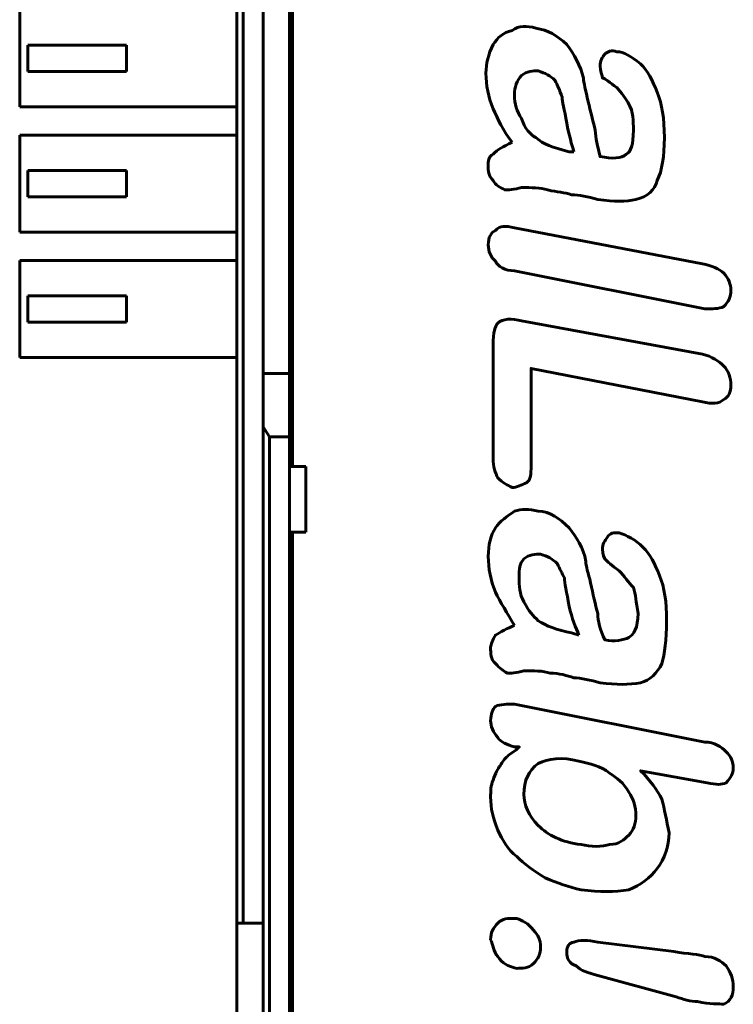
# Model space of a CAD drawing. Header units: millimetres. Extents: x -13 to 39, y -19 to 89.
# Tile 4 of 9: x -13 to 9, y 6 to 36. Entities that reach past the tile are written whole.
import ezdxf

# ---------------------------------------------------------------- set-up
doc = ezdxf.new("R2010")
doc.units = ezdxf.units.MM
doc.linetypes.add('K5LT_BASIC', pattern=[0])

msp = doc.modelspace()

# ---------------------------------------------------------------- linework, layer by layer
at = {"color": 150, "linetype": 'K5LT_BASIC', "lineweight": 60, "true_color": 0x0080ff}
for p, q in [((-6.261, 61.118), (-6.261, 8.557)), ((-6.061, 8.557), (-6.061, 61.118)), ((-4.561, 22.438), (-4.561, 47.238)), ((-5.461, 25.262), (-5.461, 44.413)), ((-4.661, 44.413), (-4.661, 25.262)), ((-12.861, 36.313), (-12.861, 33.363)), ((-9.611, 35.238), (-12.611, 35.238)), ((-12.611, 34.438), (-12.611, 35.238)), ((-9.611, 34.438), (-9.611, 35.238)), ((-12.611, 34.438), (-9.611, 34.438)), ((-12.861, 33.363), (-6.261, 33.363)), ((-12.861, 29.553), (-12.861, 32.503)), ((-6.261, 32.503), (-12.861, 32.503)), ((-9.611, 31.428), (-12.611, 31.428)), ((-12.611, 30.628), (-12.611, 31.428)), ((-9.611, 30.628), (-9.611, 31.428)), ((-12.611, 30.628), (-9.611, 30.628)), ((-12.861, 29.553), (-6.261, 29.553)), ((-6.261, 28.693), (-12.861, 28.693)), ((-12.861, 25.743), (-12.861, 28.693)), ((-12.611, 26.818), (-12.611, 27.618)), ((-9.611, 27.618), (-12.611, 27.618)), ((-9.611, 26.818), (-9.611, 27.618)), ((-12.611, 26.818), (-9.611, 26.818)), ((-12.861, 25.743), (-6.261, 25.743)), ((-4.661, 25.262), (-5.461, 25.262)), ((-5.461, 23.645), (-5.461, 25.262)), ((-4.661, 25.262), (-4.661, 23.338)), ((-5.261, 23.338), (-5.461, 23.645)), ((-5.461, 23.645), (-5.461, 3.373)), ((-4.661, 23.338), (-5.261, 23.338)), ((-5.261, 3.117), (-5.261, 23.338)), ((-4.661, 22.438), (-4.661, 23.338)), ((-4.161, 22.438), (-4.661, 22.438)), ((-4.661, 20.438), (-4.661, 22.438)), ((-4.161, 20.438), (-4.161, 22.438)), ((-4.661, 3.117), (-4.661, 20.438)), ((-4.661, 20.438), (-4.161, 20.438)), ((-4.561, 20.438), (-4.561, -1.962)), ((-6.061, 8.557), (-6.261, 8.557)), ((-6.261, 8.557), (-6.261, 3.437)), ((-6.061, 8.557), (-5.461, 8.557))]:
    msp.add_line(p, q, dxfattribs=at)
for points, knots in [([(2.111, 32.288), (1.82, 32.652), (1.677, 33.013), (1.533, 33.303), (1.386, 33.664), (1.316, 34.024), (1.316, 34.388), (1.316, 34.675), (1.386, 34.966), (1.533, 35.256), (1.677, 35.473), (1.82, 35.617), (2.111, 35.69), (2.328, 35.834), (2.545, 35.834), (2.835, 35.76), (3.196, 35.69), (3.486, 35.543), (3.773, 35.256), (3.99, 34.966), (4.207, 34.605), (4.281, 34.241), (4.281, 34.098), (4.355, 33.881), (4.424, 33.52), (4.498, 33.23), (4.571, 32.939), (4.641, 32.652), (4.641, 32.435), (4.715, 32.145), (4.788, 31.854), (5.149, 31.784), (5.44, 31.784), (5.583, 31.927), (5.726, 32.001), (5.8, 32.218), (5.8, 32.652), (5.8, 32.939), (5.8, 33.23), (5.657, 33.447), (5.583, 33.59), (5.44, 33.807), (5.292, 33.954), (5.075, 34.098), (4.932, 34.241), (4.858, 34.241), (4.858, 34.315), (4.788, 34.458), (4.788, 34.605), (4.788, 34.749), (4.858, 34.892), (4.932, 34.966), (5.005, 35.04), (5.149, 35.109), (5.292, 35.04), (5.509, 35.04), (5.726, 34.892), (6.017, 34.675), (6.234, 34.458), (6.377, 34.171), (6.525, 33.807), (6.668, 33.447), (6.742, 33.013), (6.742, 32.435), (6.742, 31.854), (6.668, 31.42), (6.525, 31.129), (6.451, 30.842), (6.234, 30.625), (5.874, 30.552), (5.583, 30.478), (5.223, 30.478), (4.715, 30.552), (4.424, 30.625), (4.138, 30.695), (3.92, 30.695), (3.703, 30.769), (3.486, 30.769), (3.196, 30.842), (2.979, 30.912), (2.688, 30.912), (2.401, 30.912), (2.184, 30.842), (1.967, 30.842), (1.894, 30.842), (1.75, 30.912), (1.603, 30.986), (1.533, 31.129), (1.386, 31.277), (1.386, 31.42), (1.386, 31.567), (1.386, 31.71), (1.386, 31.854), (1.533, 31.927), (1.677, 32.071), (1.82, 32.145), (2.111, 32.288)], [0, 0, 0, 0, 0.03125, 0.03125, 0.03125, 0.0625, 0.0625, 0.0625, 0.09375, 0.09375, 0.09375, 0.125, 0.125, 0.125, 0.15625, 0.15625, 0.15625, 0.1875, 0.1875, 0.1875, 0.21875, 0.21875, 0.21875, 0.25, 0.25, 0.25, 0.28125, 0.28125, 0.28125, 0.3125, 0.3125, 0.3125, 0.34375, 0.34375, 0.34375, 0.375, 0.375, 0.375, 0.40625, 0.40625, 0.40625, 0.4375, 0.4375, 0.4375, 0.46875, 0.46875, 0.46875, 0.5, 0.5, 0.5, 0.53125, 0.53125, 0.53125, 0.5625, 0.5625, 0.5625, 0.59375, 0.59375, 0.59375, 0.625, 0.625, 0.625, 0.65625, 0.65625, 0.65625, 0.6875, 0.6875, 0.6875, 0.71875, 0.71875, 0.71875, 0.75, 0.75, 0.75, 0.78125, 0.78125, 0.78125, 0.8125, 0.8125, 0.8125, 0.84375, 0.84375, 0.84375, 0.875, 0.875, 0.875, 0.90625, 0.90625, 0.90625, 0.9375, 0.9375, 0.9375, 0.96875, 0.96875, 0.96875, 1, 1, 1, 1]), ([(3.99, 32.001), (3.92, 32.218), (3.847, 32.505), (3.773, 32.869), (3.703, 33.303), (3.63, 33.52), (3.63, 33.664), (3.556, 33.881), (3.486, 34.024), (3.413, 34.171), (3.269, 34.315), (3.122, 34.388), (2.905, 34.458), (2.762, 34.458), (2.545, 34.458), (2.401, 34.315), (2.254, 34.171), (2.184, 33.954), (2.184, 33.737), (2.184, 33.447), (2.254, 33.23), (2.401, 33.013), (2.471, 32.722), (2.688, 32.505), (2.835, 32.435), (3.052, 32.218), (3.339, 32.145), (3.847, 32.001), (3.847, 32.001), (3.99, 32.001), (3.99, 32.001)], [0, 0, 0, 0, 0.1, 0.1, 0.1, 0.2, 0.2, 0.2, 0.3, 0.3, 0.3, 0.4, 0.4, 0.4, 0.5, 0.5, 0.5, 0.6, 0.6, 0.6, 0.7, 0.7, 0.7, 0.8, 0.8, 0.8, 0.9, 0.9, 0.9, 1, 1, 1, 1]), ([(2.184, 29.684), (2.184, 29.684), (7.896, 28.599), (7.896, 28.599), (8.187, 28.525), (8.404, 28.455), (8.547, 28.308), (8.695, 28.165), (8.764, 27.948), (8.764, 27.804), (8.764, 27.587), (8.695, 27.44), (8.547, 27.296), (8.404, 27.223), (8.187, 27.223), (7.97, 27.223), (7.97, 27.223), (2.184, 28.382), (2.184, 28.382), (1.894, 28.382), (1.677, 28.525), (1.603, 28.672), (1.459, 28.816), (1.386, 28.959), (1.386, 29.176), (1.386, 29.393), (1.459, 29.54), (1.603, 29.61), (1.75, 29.757), (1.894, 29.757), (2.184, 29.684)], [0, 0, 0, 0, 0.1, 0.1, 0.1, 0.2, 0.2, 0.2, 0.3, 0.3, 0.3, 0.4, 0.4, 0.4, 0.5, 0.5, 0.5, 0.6, 0.6, 0.6, 0.7, 0.7, 0.7, 0.8, 0.8, 0.8, 0.9, 0.9, 0.9, 1, 1, 1, 1]), ([(7.896, 24.402), (7.896, 24.402), (2.688, 25.417), (2.688, 25.417), (2.688, 22.448), (2.688, 22.448), (2.688, 22.231), (2.688, 22.014), (2.545, 21.941), (2.401, 21.871), (2.254, 21.797), (2.111, 21.797), (1.967, 21.871), (1.82, 21.941), (1.677, 22.088), (1.603, 22.231), (1.533, 22.448), (1.533, 22.666), (1.533, 22.666), (1.533, 26.138), (1.533, 26.138), (1.533, 26.502), (1.603, 26.719), (1.677, 26.789), (1.82, 26.936), (2.111, 26.936), (2.401, 26.862), (2.401, 26.862), (7.896, 25.851), (7.896, 25.851), (8.187, 25.777), (8.404, 25.634), (8.547, 25.487), (8.695, 25.343), (8.764, 25.126), (8.764, 24.692), (8.695, 24.549), (8.547, 24.475), (8.404, 24.332), (8.187, 24.332), (7.896, 24.402)], [0, 0, 0, 0, 0.071429, 0.071429, 0.142857, 0.142857, 0.142857, 0.214286, 0.214286, 0.214286, 0.285714, 0.285714, 0.285714, 0.357143, 0.357143, 0.357143, 0.428571, 0.428571, 0.428571, 0.5, 0.5, 0.5, 0.571429, 0.571429, 0.571429, 0.642857, 0.642857, 0.642857, 0.714286, 0.714286, 0.714286, 0.785714, 0.785714, 0.785714, 0.857143, 0.857143, 0.928571, 0.928571, 0.928571, 1, 1, 1, 1]), ([(2.184, 17.6), (1.967, 17.965), (1.75, 18.325), (1.603, 18.616), (1.459, 18.976), (1.386, 19.337), (1.386, 19.701), (1.386, 20.061), (1.459, 20.352), (1.603, 20.569), (1.75, 20.786), (1.967, 20.929), (2.184, 21.073), (2.401, 21.146), (2.618, 21.146), (2.905, 21.073), (3.269, 21.073), (3.556, 20.856), (3.847, 20.569), (4.064, 20.278), (4.281, 19.987), (4.355, 19.553), (4.355, 19.41), (4.424, 19.193), (4.498, 18.902), (4.571, 18.542), (4.641, 18.251), (4.715, 17.965), (4.715, 17.748), (4.788, 17.457), (4.932, 17.166), (5.223, 17.097), (5.509, 17.166), (5.657, 17.24), (5.8, 17.314), (5.943, 17.531), (5.943, 17.965), (5.874, 18.325), (5.874, 18.542), (5.8, 18.759), (5.657, 18.902), (5.509, 19.12), (5.366, 19.267), (5.149, 19.41), (5.005, 19.553), (4.932, 19.627), (4.932, 19.627), (4.858, 19.77), (4.858, 19.918), (4.858, 20.061), (4.932, 20.205), (5.005, 20.278), (5.075, 20.422), (5.223, 20.422), (5.366, 20.422), (5.583, 20.352), (5.874, 20.205), (6.091, 19.987), (6.308, 19.77), (6.451, 19.484), (6.594, 19.12), (6.742, 18.759), (6.811, 18.325), (6.811, 17.748), (6.811, 17.166), (6.742, 16.732), (6.668, 16.446), (6.525, 16.155), (6.308, 15.938), (6.017, 15.864), (5.657, 15.795), (5.292, 15.795), (4.788, 15.864), (4.498, 15.938), (4.207, 16.012), (3.99, 16.012), (3.773, 16.081), (3.556, 16.155), (3.269, 16.155), (3.052, 16.229), (2.762, 16.229), (2.471, 16.229), (2.254, 16.155), (2.037, 16.155), (1.967, 16.155), (1.82, 16.229), (1.75, 16.298), (1.603, 16.446), (1.459, 16.589), (1.459, 16.732), (1.459, 16.949), (1.459, 17.023), (1.533, 17.166), (1.603, 17.314), (1.75, 17.383), (1.967, 17.531), (2.184, 17.6)], [0, 0, 0, 0, 0.03125, 0.03125, 0.03125, 0.0625, 0.0625, 0.0625, 0.09375, 0.09375, 0.09375, 0.125, 0.125, 0.125, 0.15625, 0.15625, 0.15625, 0.1875, 0.1875, 0.1875, 0.21875, 0.21875, 0.21875, 0.25, 0.25, 0.25, 0.28125, 0.28125, 0.28125, 0.3125, 0.3125, 0.3125, 0.34375, 0.34375, 0.34375, 0.375, 0.375, 0.375, 0.40625, 0.40625, 0.40625, 0.4375, 0.4375, 0.4375, 0.46875, 0.46875, 0.46875, 0.5, 0.5, 0.5, 0.53125, 0.53125, 0.53125, 0.5625, 0.5625, 0.5625, 0.59375, 0.59375, 0.59375, 0.625, 0.625, 0.625, 0.65625, 0.65625, 0.65625, 0.6875, 0.6875, 0.6875, 0.71875, 0.71875, 0.71875, 0.75, 0.75, 0.75, 0.78125, 0.78125, 0.78125, 0.8125, 0.8125, 0.8125, 0.84375, 0.84375, 0.84375, 0.875, 0.875, 0.875, 0.90625, 0.90625, 0.90625, 0.9375, 0.9375, 0.9375, 0.96875, 0.96875, 0.96875, 1, 1, 1, 1]), ([(4.138, 17.314), (4.064, 17.531), (3.92, 17.817), (3.847, 18.182), (3.773, 18.616), (3.703, 18.902), (3.703, 19.05), (3.63, 19.193), (3.556, 19.337), (3.486, 19.484), (3.339, 19.627), (3.196, 19.701), (2.979, 19.77), (2.835, 19.77), (2.618, 19.77), (2.471, 19.627), (2.328, 19.484), (2.328, 19.337), (2.328, 19.05), (2.328, 18.833), (2.328, 18.542), (2.471, 18.325), (2.618, 18.034), (2.762, 17.891), (2.905, 17.748), (3.122, 17.6), (3.486, 17.457), (3.92, 17.383), (3.92, 17.383), (4.138, 17.314), (4.138, 17.314)], [0, 0, 0, 0, 0.1, 0.1, 0.1, 0.2, 0.2, 0.2, 0.3, 0.3, 0.3, 0.4, 0.4, 0.4, 0.5, 0.5, 0.5, 0.6, 0.6, 0.6, 0.7, 0.7, 0.7, 0.8, 0.8, 0.8, 0.9, 0.9, 0.9, 1, 1, 1, 1]), ([(8.044, 12.826), (8.044, 12.826), (6.017, 13.191), (6.017, 13.191), (6.308, 12.9), (6.525, 12.609), (6.668, 12.323), (6.742, 12.032), (6.811, 11.667), (6.885, 11.307), (6.885, 10.873), (6.742, 10.513), (6.525, 10.222), (6.308, 9.931), (6.017, 9.714), (5.657, 9.571), (5.223, 9.497), (4.788, 9.497), (4.207, 9.571), (3.847, 9.645), (3.486, 9.788), (3.122, 9.931), (2.762, 10.148), (2.471, 10.365), (2.254, 10.582), (1.967, 10.799), (1.82, 11.09), (1.677, 11.381), (1.533, 11.741), (1.459, 12.032), (1.459, 12.392), (1.459, 12.54), (1.459, 12.757), (1.533, 12.9), (1.603, 13.117), (1.677, 13.26), (1.75, 13.334), (1.82, 13.477), (1.894, 13.551), (1.967, 13.625), (2.037, 13.694), (2.184, 13.768), (2.328, 13.911), (2.328, 13.911), (2.184, 13.911), (2.184, 13.911), (1.967, 13.985), (1.75, 14.059), (1.677, 14.202), (1.533, 14.345), (1.459, 14.562), (1.459, 14.71), (1.459, 14.927), (1.533, 15.07), (1.603, 15.144), (1.75, 15.213), (1.967, 15.213), (2.184, 15.213), (2.184, 15.213), (7.97, 14.059), (7.97, 14.059), (8.261, 14.059), (8.478, 13.911), (8.621, 13.768), (8.764, 13.625), (8.838, 13.477), (8.838, 13.26), (8.838, 13.117), (8.764, 12.974), (8.621, 12.826), (8.478, 12.757), (8.33, 12.757), (8.044, 12.826)], [0, 0, 0, 0, 0.041667, 0.041667, 0.041667, 0.083333, 0.083333, 0.083333, 0.125, 0.125, 0.125, 0.166667, 0.166667, 0.166667, 0.208333, 0.208333, 0.208333, 0.25, 0.25, 0.25, 0.291667, 0.291667, 0.291667, 0.333333, 0.333333, 0.333333, 0.375, 0.375, 0.375, 0.416667, 0.416667, 0.416667, 0.458333, 0.458333, 0.458333, 0.5, 0.5, 0.5, 0.541667, 0.541667, 0.541667, 0.583333, 0.583333, 0.583333, 0.625, 0.625, 0.625, 0.666667, 0.666667, 0.666667, 0.708333, 0.708333, 0.708333, 0.75, 0.75, 0.75, 0.791667, 0.791667, 0.791667, 0.833333, 0.833333, 0.833333, 0.875, 0.875, 0.875, 0.916667, 0.916667, 0.916667, 0.958333, 0.958333, 0.958333, 1, 1, 1, 1]), ([(4.138, 13.477), (3.63, 13.625), (3.196, 13.551), (2.905, 13.408), (2.618, 13.191), (2.471, 12.9), (2.471, 12.466), (2.471, 12.175), (2.618, 11.815), (2.905, 11.524), (3.196, 11.233), (3.63, 11.016), (4.207, 10.947), (4.498, 10.873), (4.858, 10.873), (5.075, 10.947), (5.366, 10.947), (5.509, 11.09), (5.657, 11.233), (5.8, 11.381), (5.874, 11.598), (5.874, 11.815), (5.874, 12.106), (5.8, 12.323), (5.657, 12.54), (5.509, 12.826), (5.292, 12.974), (5.075, 13.117), (4.788, 13.334), (4.498, 13.408), (4.138, 13.477)], [0, 0, 0, 0, 0.1, 0.1, 0.1, 0.2, 0.2, 0.2, 0.3, 0.3, 0.3, 0.4, 0.4, 0.4, 0.5, 0.5, 0.5, 0.6, 0.6, 0.6, 0.7, 0.7, 0.7, 0.8, 0.8, 0.8, 0.9, 0.9, 0.9, 1, 1, 1, 1]), ([(1.459, 8.052), (1.459, 8.269), (1.533, 8.412), (1.677, 8.56), (1.82, 8.703), (1.967, 8.703), (2.254, 8.703), (2.401, 8.629), (2.618, 8.56), (2.762, 8.343), (2.905, 8.195), (2.979, 8.052), (2.979, 7.835), (2.979, 7.618), (2.905, 7.475), (2.762, 7.327), (2.618, 7.184), (2.401, 7.184), (2.254, 7.184), (1.967, 7.258), (1.82, 7.327), (1.677, 7.544), (1.533, 7.692), (1.533, 7.909), (1.459, 8.052)], [0, 0, 0, 0, 0.125, 0.125, 0.125, 0.25, 0.25, 0.25, 0.375, 0.375, 0.375, 0.5, 0.5, 0.5, 0.625, 0.625, 0.625, 0.75, 0.75, 0.75, 0.875, 0.875, 0.875, 1, 1, 1, 1]), ([(4.715, 7.978), (4.715, 7.978), (7.028, 7.692), (7.028, 7.692), (7.462, 7.618), (7.827, 7.618), (7.97, 7.544), (8.261, 7.544), (8.478, 7.401), (8.621, 7.258), (8.764, 7.041), (8.838, 6.893), (8.838, 6.607), (8.838, 6.39), (8.764, 6.173), (8.547, 6.099), (8.404, 6.099), (8.113, 6.099), (7.753, 6.173), (7.536, 6.173), (7.319, 6.242), (7.102, 6.316), (7.102, 6.316), (4.715, 6.967), (4.715, 6.967), (4.424, 7.041), (4.207, 7.11), (4.064, 7.258), (3.847, 7.327), (3.773, 7.475), (3.773, 7.692), (3.773, 7.835), (3.847, 7.978), (3.99, 7.978), (4.138, 8.052), (4.424, 8.052), (4.715, 7.978)], [0, 0, 0, 0, 0.083333, 0.083333, 0.083333, 0.166667, 0.166667, 0.166667, 0.25, 0.25, 0.25, 0.333333, 0.333333, 0.333333, 0.416667, 0.416667, 0.416667, 0.5, 0.5, 0.5, 0.583333, 0.583333, 0.583333, 0.666667, 0.666667, 0.666667, 0.75, 0.75, 0.75, 0.833333, 0.833333, 0.833333, 0.916667, 0.916667, 0.916667, 1, 1, 1, 1])]:
    msp.add_open_spline(points, degree=3, knots=knots, dxfattribs=at)

doc.saveas('drawing.dxf')
